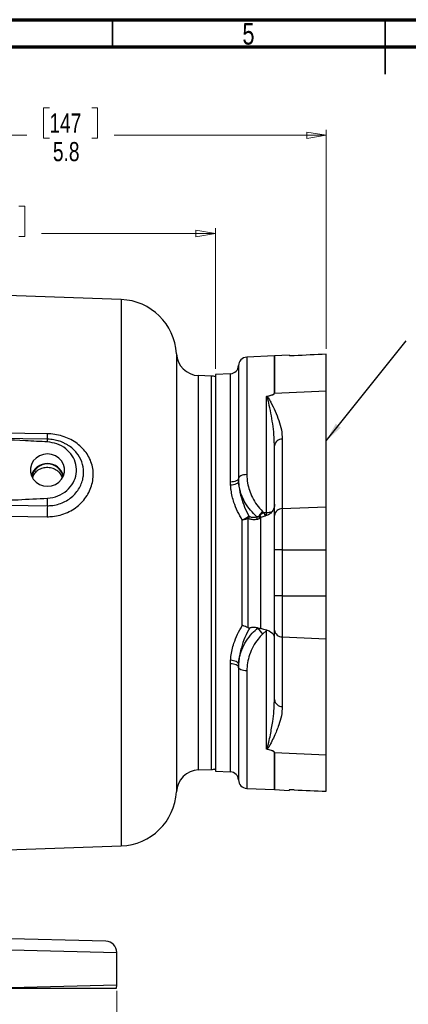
# Model space of a CAD drawing. Header units: inches. Extents: x 0.6 to 16.3, y 0.2 to 11.5.
# Tile 6 of 12: x 5.8 to 8.6, y 4.4 to 11.5. Entities that reach past the tile are written whole.
import ezdxf

# ---------------------------------------------------------------- set-up
doc = ezdxf.new("R2010")
doc.units = ezdxf.units.IN
doc.header["$MEASUREMENT"] = 0
doc.styles.add('SLDTEXTSTYLE0', font='TXT', dxfattribs={"width": 0.75})
doc.dimstyles.new('SLDDIMSTYLE1', dxfattribs={"dimtxt": 0.137795, "dimasz": 0.14, "dimexe": 0, "dimexo": 0.0625, "dimgap": 0.034449, "dimtad": 0, "dimdec": 1, "dimlfac": 1.5, "dimrnd": 1e-09, "dimzin": 12, "dimdsep": 46, "dimtxsty": 'SLDTEXTSTYLE0', "dimblk1": 'CLOSED', "dimblk2": 'CLOSED', "dimsah": 1, "dimcen": 0.09, "dimadec": 0, "dimazin": 3, "dimtfac": 1, "dimtdec": 1, "dimtofl": 0, "dimtmove": 0, "dimatfit": 3, "dimldrblk": 'CLOSED', "dimfxl": 0, "dimfrac": 2, "dimtolj": 1, "dimtzin": 12, "dimarcsym": 0})
doc.dimstyles.new('SLDDIMSTYLE5', dxfattribs={"dimtxt": 0.137795, "dimasz": 0.14, "dimexe": 0, "dimexo": 0.0625, "dimgap": 0.034449, "dimtad": 0, "dimdec": 1, "dimlfac": 1.5, "dimrnd": 1e-09, "dimzin": 4, "dimdsep": 46, "dimtxsty": 'SLDTEXTSTYLE0', "dimblk1": 'CLOSED', "dimblk2": 'CLOSED', "dimsah": 1, "dimcen": 0.09, "dimadec": 0, "dimazin": 1, "dimtfac": 1, "dimtdec": 1, "dimtofl": 0, "dimtmove": 0, "dimatfit": 3, "dimldrblk": 'CLOSED', "dimfxl": 0, "dimfrac": 2, "dimtolj": 1, "dimtzin": 12, "dimarcsym": 0})
doc.dimstyles.new('SLDDIMSTYLE6', dxfattribs={"dimtxt": 0.18, "dimasz": 0.14, "dimexe": 0, "dimexo": 0.0625, "dimgap": 0, "dimtad": 0, "dimtih": 1, "dimtoh": 1, "dimdec": 0, "dimrnd": 1e-09, "dimzin": 0, "dimdsep": 46, "dimtxsty": 'Standard', "dimsah": 1, "dimcen": 0.09, "dimadec": 0, "dimazin": 0, "dimtfac": 0.14, "dimtdec": 0, "dimtofl": 0, "dimtmove": 0, "dimatfit": 3, "dimfxl": 0, "dimfrac": 2, "dimtolj": 1, "dimtzin": 0, "dimarcsym": 0})

# ---------------------------------------------------------------- blocks, each defined once
blk = doc.blocks.new('_Closed')
at = {"color": 0, "linetype": 'ByBlock', "lineweight": -2}
for p, q in [((-1, 0.166667), (0, 0)), ((-1, 0.166667), (-1, -0.166667)), ((0, 0), (-1, -0.166667)), ((0, 0), (-1, 0))]:
    blk.add_line(p, q, dxfattribs=at)
blk = doc.blocks.new('_D_8')
at = {"color": 7, "linetype": 'Continuous', "lineweight": 0}
for p, q in [((5.5162, 10.152), (5.4743, 10.152)), ((5.4743, 10.152), (5.4743, 9.9333)), ((5.8217, 10.152), (5.8637, 10.152)), ((5.8637, 10.152), (5.8637, 9.9333)), ((4.1943, 9.9536), (5.3534, 9.9536)), ((7.2397, 9.9536), (5.9845, 9.9536)), ((7.2397, 8.9773), (7.2397, 9.9929)), ((5.4743, 9.9333), (5.5162, 9.9333)), ((5.8637, 9.9333), (5.8217, 9.9333))]:
    blk.add_line(p, q, dxfattribs=at)
at = {"color": 7, "linetype": 'Continuous', "lineweight": 18, "xscale": 0.14, "yscale": 0.14, "rotation": 180.0000000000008}
blk.add_blockref('_Closed', (4.1943, 9.9536), dxfattribs=at)
at = {"color": 7, "linetype": 'Continuous', "lineweight": 18, "xscale": 0.14, "yscale": 0.14}
blk.add_blockref('_Closed', (7.2397, 9.9536), dxfattribs=at)
at = {"color": 7, "linetype": 'Continuous', "lineweight": 18, "char_height": 0.1378, "attachment_point": 1, "style": 'SLDTEXTSTYLE0'}
for s, insert in [('116', (5.5162, 10.1109)), ('4.6', (5.5417, 9.9047))]:
    blk.add_mtext(s, dxfattribs=dict(at, insert=insert))
blk = doc.blocks.new('_D_9')
at = {"color": 7, "linetype": 'Continuous', "lineweight": 0}
for p, q in [((6.0415, 10.8607), (5.9995, 10.8607)), ((5.9995, 10.8607), (5.9995, 10.6419)), ((6.3469, 10.8607), (6.3889, 10.8607)), ((6.3889, 10.8607), (6.3889, 10.6419)), ((4.1943, 10.6622), (5.8786, 10.6622)), ((8.0397, 10.6622), (6.5097, 10.6622)), ((8.0397, 9.1221), (8.0397, 10.7016)), ((5.9995, 10.6419), (6.0415, 10.6419)), ((6.3889, 10.6419), (6.3469, 10.6419))]:
    blk.add_line(p, q, dxfattribs=at)
at = {"color": 7, "linetype": 'Continuous', "lineweight": 18, "xscale": 0.14, "yscale": 0.14, "rotation": 180.0000000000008}
blk.add_blockref('_Closed', (4.1943, 10.6622), dxfattribs=at)
at = {"color": 7, "linetype": 'Continuous', "lineweight": 18, "xscale": 0.14, "yscale": 0.14}
blk.add_blockref('_Closed', (8.0397, 10.6622), dxfattribs=at)
at = {"color": 7, "linetype": 'Continuous', "lineweight": 18, "char_height": 0.1378, "attachment_point": 1, "style": 'SLDTEXTSTYLE0'}
for s, insert in [('147', (6.0415, 10.8196)), ('5.8', (6.0669, 10.6134))]:
    blk.add_mtext(s, dxfattribs=dict(at, insert=insert))
blk = doc.blocks.new('_D_10')
at = {"color": 7, "linetype": 'Continuous', "lineweight": 0}
for p, q in [((1.861, 4.4918), (1.861, 4.0737)), ((6.5277, 4.4918), (6.5277, 4.0737)), ((5.5162, 4.3116), (5.4743, 4.3116)), ((5.4743, 4.3116), (5.4743, 4.0928)), ((5.8217, 4.3116), (5.8637, 4.3116)), ((5.8637, 4.3116), (5.8637, 4.0928)), ((1.861, 4.1131), (5.3534, 4.1131)), ((5.4743, 4.0928), (5.5162, 4.0928)), ((5.8637, 4.0928), (5.8217, 4.0928)), ((6.5277, 4.1131), (5.9845, 4.1131))]:
    blk.add_line(p, q, dxfattribs=at)
at = {"color": 7, "linetype": 'Continuous', "lineweight": 18, "xscale": 0.14, "yscale": 0.14, "rotation": 180.0000000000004}
blk.add_blockref('_Closed', (1.861, 4.1131, -0.0033), dxfattribs=at)
at = {"color": 7, "linetype": 'Continuous', "lineweight": 18, "xscale": 0.14, "yscale": 0.14}
blk.add_blockref('_Closed', (6.5277, 4.1131, -0.0033), dxfattribs=at)
at = {"color": 7, "linetype": 'Continuous', "lineweight": 18, "char_height": 0.1378, "attachment_point": 1, "style": 'SLDTEXTSTYLE0'}
for s, insert in [('178', (5.5162, 4.2704)), ('7.0', (5.5417, 4.0643))]:
    blk.add_mtext(s, dxfattribs=dict(at, insert=insert))

msp = doc.modelspace()

# ---------------------------------------------------------------- linework, layer by layer
at = {"color": 7, "linetype": 'Continuous', "lineweight": 70}
for p, q in [((0.5906, 11.4961), (16.3386, 11.4961)), ((0.7874, 11.2992), (16.1417, 11.2992))]:
    msp.add_line(p, q, dxfattribs=at)
at = {"color": 7, "linetype": 'Continuous', "lineweight": 35}
for p, q in [((6.4961, 11.2992), (6.4961, 11.4961)), ((8.4646, 11.4961), (8.4646, 11.1024)), ((8.4646, 11.2992), (8.4646, 11.4961))]:
    msp.add_line(p, q, dxfattribs=at)
at = {"color": 7, "linetype": 'Continuous', "lineweight": 25}
for p, q in [((6.5601, 9.4772), (4.1943, 9.5599)), ((7.6661, 9.0703), (7.4669, 9.0616)), ((7.773, 9.0759), (7.6666, 9.0703)), ((7.773, 9.0733), (7.773, 9.0759)), ((8.0397, 8.8192), (8.0397, 9.0827)), ((7.2105, 8.9259), (7.119, 8.9291)), ((7.349, 8.9427), (7.2397, 8.9379)), ((7.2397, 8.9379), (7.2397, 6.0752)), ((7.6666, 8.803), (8.0397, 8.8192)), ((8.0397, 7.9827), (8.0397, 8.8192)), ((7.609, 7.942), (7.609, 8.7788)), ((6.1081, 8.4567), (6.1041, 8.4581)), ((7.7232, 8.4709), (7.7232, 7.969)), ((7.6663, 8.4213), (7.6658, 8.4328)), ((7.6663, 7.9193), (7.6663, 8.4213)), ((7.4064, 8.1871), (7.407, 8.166)), ((7.3497, 8.1378), (7.349, 8.1607)), ((7.7232, 7.969), (8.0397, 7.9827)), ((7.7232, 7.969), (7.7232, 7.6732)), ((8.0397, 7.6732), (8.0397, 7.9827)), ((7.4339, 7.126), (7.4339, 7.8871)), ((7.4737, 7.8963), (7.4737, 7.1107)), ((7.5529, 7.9144), (7.559, 7.9194)), ((7.559, 7.9194), (7.5592, 7.9197)), ((7.5687, 7.908), (7.5603, 7.8996)), ((7.569, 7.9084), (7.5687, 7.908)), ((7.5687, 7.1047), (7.5687, 7.908)), ((7.581, 7.9489), (7.5908, 7.9399)), ((7.6055, 7.942), (7.609, 7.942)), ((7.6663, 7.6732), (7.6663, 7.9193)), ((7.6663, 7.3398), (7.6663, 7.6732)), ((7.7232, 7.6732), (7.6663, 7.6732)), ((7.7232, 7.6732), (7.7232, 7.3398)), ((7.7232, 7.6732), (8.0397, 7.6732)), ((8.0397, 7.3398), (8.0397, 7.6732)), ((7.6663, 7.0937), (7.6663, 7.3398)), ((7.7232, 7.3398), (7.6663, 7.3398)), ((7.7232, 7.3398), (7.7232, 7.044)), ((7.7232, 7.3398), (8.0397, 7.3398)), ((8.0397, 7.0303), (8.0397, 7.3398)), ((7.5472, 7.1103), (7.5493, 7.1098)), ((7.5472, 7.1103), (7.5472, 7.1079)), ((7.5472, 7.1079), (7.5493, 7.1098)), ((7.5493, 7.1098), (7.5687, 7.1047)), ((7.609, 7.0901), (7.581, 7.0641)), ((7.609, 6.2342), (7.609, 7.0901)), ((7.6663, 6.5918), (7.6663, 7.0937)), ((7.7232, 7.044), (8.0397, 7.0303)), ((7.7232, 7.044), (7.7232, 6.5421)), ((8.0397, 6.1939), (8.0397, 7.0303)), ((7.349, 6.8523), (7.3497, 6.8753)), ((7.407, 6.8471), (7.4064, 6.826)), ((7.6659, 6.5825), (7.6663, 6.5918)), ((7.6666, 6.2101), (8.0397, 6.1939)), ((8.0397, 5.9303), (8.0397, 6.1939)), ((7.119, 6.084), (7.2105, 6.0872)), ((7.2397, 6.0752), (7.349, 6.0704)), ((7.4669, 5.9515), (7.6661, 5.9428)), ((7.6666, 5.9427), (7.773, 5.9372)), ((7.773, 5.9397), (7.773, 5.9372)), ((5.6019, 5.5023), (6.5601, 5.5358)), ((6.4498, 4.8486), (5.2292, 4.8805)), ((5.4951, 4.794), (6.5277, 4.7686)), ((6.5277, 4.5311), (6.5277, 4.7686)), ((6.5277, 4.5311), (5.5391, 4.5068))]:
    msp.add_line(p, q, dxfattribs=at)
at = {"color": 8, "linetype": 'Continuous', "lineweight": 25}
for p, q in [((6.5601, 9.4772), (6.5601, 7.5065)), ((6.9584, 9.0866), (6.9584, 5.9264)), ((7.4669, 9.0616), (7.4669, 8.2149)), ((7.6661, 8.8029), (7.6661, 9.0703)), ((7.6666, 9.0703), (7.6666, 8.803)), ((7.4064, 9.0005), (7.4064, 8.1871)), ((7.119, 7.5065), (7.119, 8.9291)), ((7.2105, 8.9259), (7.2105, 7.5065)), ((7.349, 8.1607), (7.349, 8.9427)), ((6.5601, 7.5065), (6.5601, 5.5358)), ((7.119, 6.084), (7.119, 7.5065)), ((7.2105, 7.5065), (7.2105, 6.0872)), ((7.349, 6.0704), (7.349, 6.8523)), ((7.4064, 6.826), (7.4064, 6.0125)), ((7.4669, 6.7982), (7.4669, 5.9515)), ((7.6661, 5.9428), (7.6661, 6.2101)), ((7.6666, 6.2101), (7.6666, 5.9427))]:
    msp.add_line(p, q, dxfattribs=at)
at = {"color": 7, "linetype": 'Continuous', "lineweight": 25, "flags": 128}
for points in [[(6.0249, 8.5093), (5.865, 8.5114), (5.2254, 8.5196), (4.1943, 8.5329)], [(6.027, 8.47), (5.6689, 8.4746), (4.9088, 8.4842)], [(6.0277, 8.1309), (6.0575, 8.1343), (6.0855, 8.1442), (6.1102, 8.1602), (6.1301, 8.1811), (6.1441, 8.2059), (6.1513, 8.2331), (6.1513, 8.2612), (6.1441, 8.2884), (6.1301, 8.3132), (6.1102, 8.3341), (6.0855, 8.3501), (6.0575, 8.36), (6.0277, 8.3634), (5.9979, 8.36), (5.9698, 8.3501), (5.9451, 8.3341), (5.9252, 8.3132), (5.9113, 8.2884), (5.9041, 8.2612), (5.9041, 8.2331), (5.9113, 8.2059), (5.9252, 8.1811), (5.9451, 8.1602), (5.9698, 8.1442), (5.9979, 8.1343), (6.0277, 8.1309)], [(7.4064, 8.1871), (7.405, 8.182), (7.4015, 8.1772), (7.3961, 8.1727), (7.389, 8.1688), (7.3805, 8.1655), (7.3707, 8.163), (7.3601, 8.1614), (7.349, 8.1607)], [(7.4669, 8.2149), (7.4552, 8.2142), (7.444, 8.2124), (7.4337, 8.2098), (7.4247, 8.2064), (7.4172, 8.2022), (7.4115, 8.1975), (7.4079, 8.1924), (7.4064, 8.1871)], [(7.407, 8.166), (7.4056, 8.161), (7.4021, 8.1562), (7.3968, 8.1516), (7.3897, 8.1474), (7.3811, 8.1439), (7.3714, 8.141), (7.3608, 8.1389), (7.3497, 8.1378)], [(5.4434, 7.9977), (5.6033, 7.9957), (6.0269, 7.9904)], [(5.4414, 7.9183), (5.6013, 7.9163), (6.0249, 7.911)], [(7.6663, 7.0437), (7.6647, 7.0522), (7.6599, 7.0606), (7.652, 7.0688), (7.641, 7.0768), (7.627, 7.0844), (7.6102, 7.0917), (7.5907, 7.0985), (7.5687, 7.1047)], [(7.349, 6.8523), (7.3601, 6.8516), (7.3707, 6.85), (7.3805, 6.8475), (7.389, 6.8443), (7.3961, 6.8403), (7.4015, 6.8359), (7.405, 6.831), (7.4064, 6.826)], [(7.407, 6.8471), (7.4056, 6.852), (7.4021, 6.8569), (7.3968, 6.8615), (7.3897, 6.8656), (7.3811, 6.8692), (7.3714, 6.872), (7.3608, 6.8741), (7.3497, 6.8753)], [(7.4669, 6.7982), (7.4552, 6.7989), (7.444, 6.8006), (7.4337, 6.8032), (7.4247, 6.8067), (7.4172, 6.8108), (7.4115, 6.8155), (7.4079, 6.8206), (7.4064, 6.826)]]:
    msp.add_lwpolyline(points, dxfattribs=at)
at = {"color": 7, "linetype": 'Continuous', "lineweight": 25}
for centre, radius, start, end in [((6.5457, 9.0642), 0.4133, 3.11173, 88), ((7.1248, 9.0956), 0.1667, 183.11173, 268), ((7.4697, 8.9983), 0.0633, 92.5, 178.00129), ((7.6635, 9.1302), 0.06, 272.5, 273), ((7.3464, 9.0026), 0.06, 272.5, 358.00129), ((7.2077, 8.8459), 0.08, 66.42182, 88), ((7.6455, 8.7391), 0.052, 130.6368, 132.22377), ((7.6635, 8.8752), 0.0723, 272.07299, 272.48781), ((7.7211, 8.416), 0.055, 87.7744, 174.50804), ((6.0277, 8.1743), 0.1207, 15.26105, 164.73895), ((6.0277, 8.1755), 0.1157, 11.74756, 168.25244), ((4.5005, 8.0643), 1.5281, 357.22769, 359.2382), ((7.8344, 7.9058), 1.8095, 177.31986, 179.83581), ((7.7211, 7.9141), 0.055, 87.7744, 174.50804), ((7.4261, 7.8889), 0.0482, 8.91659, 22.66973), ((7.4417, 7.9098), 0.0413, 341.00927, 4.79439), ((7.4959, 7.893), 0.0474, 358.58171, 22.45238), ((7.7678, 7.7684), 0.2597, 135.97893, 145.81765), ((7.51, 7.8839), 0.0526, 17.42141, 35.42317), ((7.5171, 7.8741), 0.0617, 33.30521, 47.27407), ((7.5174, 7.8734), 0.0623, 34.12037, 47.92876), ((7.4661, 8.309), 0.4137, 284.41734, 288.67411), ((7.4952, 8.2204), 0.3203, 288.81634, 289.8722), ((7.5301, 8.1284), 0.222, 289.46143, 297.61467), ((7.7489, 7.2286), 0.235, 210.9008, 224.41864), ((7.7211, 7.099), 0.055, 185.49196, 272.2256), ((7.7211, 6.597), 0.055, 185.49196, 272.2256), ((7.6455, 6.274), 0.052, 227.77623, 229.3632), ((7.6635, 6.1379), 0.0723, 87.51219, 87.92701), ((7.1248, 5.9174), 0.1667, 92, 176.88827), ((7.2077, 6.1671), 0.08, 272, 293.57818), ((7.3464, 6.0104), 0.06, 1.99871, 87.5), ((7.4697, 6.0147), 0.0633, 181.99871, 267.5), ((6.5457, 5.9489), 0.4133, 272, 356.88827), ((7.6635, 5.8828), 0.06, 87, 87.5), ((6.4477, 4.7686), 0.08, 0, 88.5), ((6.4477, 4.5311), 0.08, 342.29255, 0)]:
    msp.add_arc(centre, radius, start, end, dxfattribs=at)
at = {"color": 8, "linetype": 'Continuous', "lineweight": 25}
for centre, radius, start, end in [((6.2325, 8.4988), 0.2079, 177.09958, 188.06828), ((5.9526, 8.4546), 0.076, 356.71953, 11.69608), ((7.3272, 7.9387), 0.2818, 356.34147, 0.68239)]:
    msp.add_arc(centre, radius, start, end, dxfattribs=at)
at = {"color": 7, "linetype": 'Continuous', "lineweight": 25}
for centre, major_axis, ratio, start_param, end_param in [((22.2737, 7.5065), (26.6241, 0), 0.070055, 2.134864, 2.145127), ((-9.2348, 8.0686), (16.9014, 0.7345), 0.016179, 6.201813, 6.282482), ((-9.2348, 6.9444), (16.9014, -0.7345), 0.016179, 0.000703, 0.081373), ((22.2737, 7.5065), (26.6241, 0), 0.070055, 4.138059, 4.148321)]:
    msp.add_ellipse(centre, major_axis=major_axis, ratio=ratio, start_param=start_param, end_param=end_param, dxfattribs=at)
for points, knots in [([(7.8095, 9.0724), (7.8051, 9.0723), (7.7963, 9.0719), (7.7849, 9.072), (7.7768, 9.0723), (7.7734, 9.0728), (7.7731, 9.0732), (7.773, 9.0733)], [0, 0, 0, 0, 0.226338, 0.45277, 0.679124, 0.905919, 1, 1, 1, 1]), ([(7.609, 8.7788), (7.6107, 8.7792), (7.6192, 8.7812), (7.6322, 8.7846), (7.6478, 8.7897), (7.6582, 8.7941), (7.664, 8.7984), (7.6659, 8.801), (7.666, 8.8025), (7.6661, 8.8029)], [0, 0, 0, 0, 0.075377, 0.374661, 0.582006, 0.802493, 0.890973, 0.964202, 1, 1, 1, 1]), ([(7.6106, 8.7775), (7.6101, 8.7779), (7.6096, 8.7783), (7.609, 8.7787), (7.609, 8.7788)], [0, 0, 0, 0, 0.87065, 1, 1, 1, 1]), ([(7.609, 8.7788), (7.6091, 8.7788), (7.61, 8.7787), (7.6109, 8.7786), (7.6116, 8.7785)], [0, 0, 0, 0, 0.129425, 1, 1, 1, 1]), ([(7.6116, 8.7785), (7.6126, 8.778), (7.6172, 8.7755), (7.6263, 8.7611), (7.6583, 8.7054), (7.6915, 8.628), (7.7186, 8.5389), (7.7217, 8.4936), (7.7232, 8.4709)], [0, 0, 0, 0, 0.007331, 0.034622, 0.142667, 0.574493, 0.78737, 1, 1, 1, 1]), ([(6.0285, 8.4503), (5.9753, 8.4532), (5.709, 8.4678), (5.2578, 8.4792), (4.8598, 8.4845), (4.6752, 8.487)], [0, 0, 0, 0, 0.118179, 0.590932, 1, 1, 1, 1]), ([(6.0249, 7.911), (6.038, 7.9113), (6.0698, 7.9119), (6.1195, 7.9215), (6.1721, 7.94), (6.2205, 7.967), (6.2633, 8.0008), (6.2992, 8.0408), (6.3275, 8.0852), (6.3471, 8.1332), (6.3579, 8.1831), (6.3591, 8.2337), (6.351, 8.2836), (6.3334, 8.3311), (6.3072, 8.375), (6.273, 8.4139), (6.2321, 8.4472), (6.1855, 8.4739), (6.1345, 8.4936), (6.0805, 8.5063), (6.0434, 8.5083), (6.0249, 8.5093)], [0, 0, 0, 0, 0.038378, 0.09291, 0.147439, 0.201566, 0.255685, 0.308751, 0.361806, 0.414177, 0.466541, 0.51909, 0.571642, 0.624715, 0.677797, 0.731116, 0.784444, 0.838115, 0.891791, 0.945895, 1, 1, 1, 1]), ([(6.1562, 8.4371), (6.1487, 8.4411), (6.1289, 8.4515), (6.0939, 8.4621), (6.0579, 8.4692), (6.0355, 8.4693), (6.027, 8.4693)], [0, 0, 0, 0, 0.188733, 0.500736, 0.812296, 1, 1, 1, 1]), ([(6.0285, 8.044), (6.0539, 8.0479), (6.1047, 8.0558), (6.1698, 8.0965), (6.2165, 8.1529), (6.2391, 8.2199), (6.2364, 8.2886), (6.2096, 8.3522), (6.1616, 8.4042), (6.0989, 8.4401), (6.0514, 8.447), (6.0285, 8.4503)], [0, 0, 0, 0, 0.11604, 0.231742, 0.345909, 0.4574, 0.56622, 0.674467, 0.78353, 0.895363, 1, 1, 1, 1]), ([(6.1352, 8.1928), (6.1313, 8.202), (6.1225, 8.2225), (6.0956, 8.2465), (6.0606, 8.2628), (6.0216, 8.2674), (5.9833, 8.2601), (5.9504, 8.2415), (5.9274, 8.2173), (5.9215, 8.1983), (5.9191, 8.1908)], [0, 0, 0, 0, 0.1105389, 0.2442073, 0.3778395, 0.5113227, 0.6448082, 0.7786017, 0.9126908, 1, 1, 1, 1]), ([(7.4669, 8.2149), (7.468, 8.1945), (7.47, 8.1565), (7.4845, 8.1007), (7.5063, 8.0478), (7.5369, 7.9951), (7.5662, 7.9645), (7.581, 7.9489)], [0, 0, 0, 0, 0.2144254, 0.4000423, 0.5893135, 0.7914204, 1, 1, 1, 1]), ([(7.4339, 7.8871), (7.4221, 7.9075), (7.3982, 7.9487), (7.3701, 8.0208), (7.3543, 8.0846), (7.3508, 8.1257), (7.3497, 8.1378)], [0, 0, 0, 0, 0.257207, 0.518641, 0.858349, 1, 1, 1, 1]), ([(7.5398, 7.9111), (7.5237, 7.926), (7.4911, 7.9561), (7.4551, 8.0089), (7.4283, 8.0643), (7.4123, 8.1169), (7.4086, 8.151), (7.407, 8.166)], [0, 0, 0, 0, 0.2106423, 0.4281951, 0.6308023, 0.8382413, 1, 1, 1, 1]), ([(7.407, 8.166), (7.4079, 8.1543), (7.4109, 8.1144), (7.4245, 8.0513), (7.4494, 7.9781), (7.4717, 7.9349), (7.4829, 7.9132)], [0, 0, 0, 0, 0.136484, 0.464859, 0.730347, 1, 1, 1, 1]), ([(5.4443, 8.0208), (5.4977, 8.0222), (5.6925, 8.0275), (5.8871, 8.0371), (6.0285, 8.044)], [0, 0, 0, 0, 0.273641, 1, 1, 1, 1]), ([(7.6663, 8.0014), (7.6663, 8.0013), (7.6663, 7.9851), (7.6608, 7.9558), (7.6412, 7.9388), (7.633, 7.9317)], [0, 0, 0, 0, 0.003847, 0.585013, 1, 1, 1, 1]), ([(7.4339, 7.8871), (7.434, 7.8871), (7.435, 7.8876), (7.4423, 7.8907), (7.4558, 7.8975), (7.4656, 7.9041), (7.4706, 7.9074)], [0, 0, 0, 0, 0.007138, 0.074338, 0.535508, 1, 1, 1, 1]), ([(7.4737, 7.8963), (7.4683, 7.8945), (7.4577, 7.8909), (7.443, 7.8883), (7.4351, 7.8872), (7.434, 7.8871), (7.4339, 7.8871)], [0, 0, 0, 0, 0.464533, 0.925677, 0.992986, 1, 1, 1, 1]), ([(7.4706, 7.9074), (7.471, 7.9077), (7.4733, 7.9094), (7.4776, 7.9118), (7.4811, 7.9127), (7.4829, 7.9132)], [0, 0, 0, 0, 0.103319, 0.520934, 1, 1, 1, 1]), ([(7.4808, 7.8963), (7.4797, 7.8967), (7.4776, 7.8974), (7.4751, 7.897), (7.4739, 7.8964), (7.4737, 7.8963)], [0, 0, 0, 0, 0.5138808, 0.9080819, 1, 1, 1, 1]), ([(7.5434, 7.8919), (7.5392, 7.8911), (7.5265, 7.8889), (7.5051, 7.8887), (7.489, 7.8937), (7.4808, 7.8963)], [0, 0, 0, 0, 0.1923, 0.590379, 1, 1, 1, 1]), ([(7.4829, 7.9132), (7.4901, 7.911), (7.5048, 7.9066), (7.5243, 7.9076), (7.536, 7.9103), (7.5398, 7.9111)], [0, 0, 0, 0, 0.395857, 0.80612, 1, 1, 1, 1]), ([(7.5398, 7.9111), (7.5432, 7.9113), (7.5477, 7.9116), (7.5519, 7.9138), (7.5529, 7.9144)], [0, 0, 0, 0, 0.758023, 1, 1, 1, 1]), ([(7.5603, 7.8996), (7.5589, 7.8986), (7.5535, 7.8947), (7.5477, 7.8931), (7.5434, 7.8919)], [0, 0, 0, 0, 0.2514429, 1, 1, 1, 1]), ([(7.5592, 7.9197), (7.5604, 7.9212), (7.5648, 7.9268), (7.5739, 7.9352), (7.5846, 7.9392), (7.59, 7.9398), (7.5908, 7.9399)], [0, 0, 0, 0, 0.1564393, 0.5837998, 0.9389586, 1, 1, 1, 1]), ([(7.5908, 7.9399), (7.591, 7.94), (7.5958, 7.9413), (7.6008, 7.9417), (7.6055, 7.942)], [0, 0, 0, 0, 0.047435, 1, 1, 1, 1]), ([(7.3497, 6.8753), (7.3505, 6.8847), (7.3538, 6.9256), (7.3689, 6.989), (7.3979, 7.0637), (7.4218, 7.1051), (7.4339, 7.126)], [0, 0, 0, 0, 0.110697, 0.478824, 0.737266, 1, 1, 1, 1]), ([(7.4888, 7.11), (7.4764, 7.087), (7.4514, 7.0405), (7.4241, 6.9612), (7.4105, 6.8959), (7.4076, 6.8562), (7.407, 6.8471)], [0, 0, 0, 0, 0.275706, 0.556617, 0.897765, 1, 1, 1, 1]), ([(7.407, 6.8471), (7.409, 6.8644), (7.4129, 6.8994), (7.4309, 6.9555), (7.4605, 7.014), (7.5002, 7.0673), (7.5332, 7.0958), (7.5472, 7.1079)], [0, 0, 0, 0, 0.181908, 0.367563, 0.593566, 0.827197, 1, 1, 1, 1]), ([(7.4737, 7.1107), (7.4683, 7.1133), (7.4576, 7.1186), (7.4429, 7.1235), (7.4351, 7.1256), (7.434, 7.1259), (7.4339, 7.126)], [0, 0, 0, 0, 0.463732, 0.927074, 0.992322, 1, 1, 1, 1]), ([(7.4737, 7.1107), (7.476, 7.1098), (7.4812, 7.1079), (7.4861, 7.1092), (7.4888, 7.11)], [0, 0, 0, 0, 0.444386, 1, 1, 1, 1]), ([(7.4888, 7.11), (7.4916, 7.1108), (7.5021, 7.1139), (7.5216, 7.1155), (7.5386, 7.112), (7.5472, 7.1103)], [0, 0, 0, 0, 0.150618, 0.568919, 1, 1, 1, 1]), ([(7.581, 7.0641), (7.5696, 7.0525), (7.543, 7.0254), (7.5109, 6.9749), (7.4858, 6.917), (7.47, 6.8572), (7.4679, 6.818), (7.4669, 6.7982)], [0, 0, 0, 0, 0.1576474, 0.3689673, 0.5868242, 0.7909417, 1, 1, 1, 1]), ([(7.7232, 6.5421), (7.7217, 6.5197), (7.7186, 6.4748), (7.6971, 6.4027), (7.6705, 6.3378), (7.6457, 6.2869), (7.631, 6.2596), (7.6227, 6.2457), (7.6176, 6.2391), (7.6144, 6.2358), (7.6123, 6.2349), (7.6116, 6.2346)], [0, 0, 0, 0, 0.210798, 0.4218365, 0.6916706, 0.8455016, 0.925053, 0.9649871, 0.9850509, 0.9952954, 1, 1, 1, 1]), ([(7.609, 6.2342), (7.609, 6.2343), (7.6096, 6.2347), (7.6101, 6.2351), (7.6106, 6.2355)], [0, 0, 0, 0, 0.12935, 1, 1, 1, 1]), ([(7.6116, 6.2346), (7.6109, 6.2345), (7.61, 6.2344), (7.6091, 6.2343), (7.609, 6.2342)], [0, 0, 0, 0, 0.870575, 1, 1, 1, 1]), ([(7.6661, 6.2101), (7.6659, 6.211), (7.6655, 6.2131), (7.6613, 6.217), (7.6462, 6.2248), (7.6269, 6.23), (7.6115, 6.2336), (7.609, 6.2342)], [0, 0, 0, 0, 0.066832, 0.155045, 0.31809, 0.887095, 1, 1, 1, 1]), ([(7.8095, 5.9406), (7.8051, 5.9408), (7.7963, 5.9411), (7.7849, 5.9411), (7.7768, 5.9407), (7.7734, 5.9402), (7.7731, 5.9399), (7.773, 5.9397)], [0, 0, 0, 0, 0.226338, 0.45277, 0.679124, 0.905919, 1, 1, 1, 1]), ([(6.5239, 4.5068), (6.5221, 4.5068), (6.5185, 4.5068), (6.4904, 4.5068), (6.4478, 4.5068), (6.3891, 4.5068), (6.3148, 4.5068), (6.2265, 4.5068), (6.1252, 4.5068), (6.0119, 4.5068), (5.8885, 4.5068), (5.7664, 4.5068), (5.6495, 4.5068), (5.5759, 4.5068), (5.5391, 4.5068)], [0, 0, 0, 0, 0.092005, 0.178274, 0.264818, 0.351087, 0.437327, 0.523844, 0.610082, 0.695958, 0.78211, 0.867984, 0.933992, 1, 1, 1, 1])]:
    msp.add_open_spline(points, degree=3, knots=knots, dxfattribs=at)
at = {"color": 8, "linetype": 'Continuous', "lineweight": 25}
for points, knots in [([(7.6658, 8.4328), (7.6651, 8.4562), (7.6635, 8.5069), (7.6501, 8.6093), (7.6344, 8.6975), (7.6176, 8.7586), (7.6136, 8.7738), (7.6111, 8.777), (7.6106, 8.7775)], [0, 0, 0, 0, 0.185091, 0.401653, 0.852979, 0.966055, 0.99357, 1, 1, 1, 1]), ([(6.0269, 7.9904), (6.0285, 7.9904), (6.0457, 7.9903), (6.0783, 7.9934), (6.1231, 8.0053), (6.1647, 8.0247), (6.2021, 8.0506), (6.2339, 8.0823), (6.2592, 8.1181), (6.277, 8.1571), (6.2867, 8.1953), (6.2907, 8.2458), (6.2798, 8.3077), (6.2406, 8.3749), (6.1953, 8.4172), (6.1635, 8.4333), (6.1561, 8.437)], [0, 0, 0, 0, 0.007391, 0.076007, 0.144622, 0.212757, 0.280891, 0.348581, 0.416262, 0.481655, 0.547039, 0.600521, 0.720898, 0.839879, 0.962735, 1, 1, 1, 1]), ([(7.6055, 7.942), (7.6055, 7.938), (7.6054, 7.93), (7.6051, 7.9218), (7.6047, 7.9177), (7.6045, 7.9184), (7.6044, 7.9185)], [0, 0, 0, 0, 0.300956, 0.601911, 0.902867, 1, 1, 1, 1]), ([(7.609, 7.942), (7.6124, 7.9421), (7.6226, 7.9424), (7.6365, 7.9438), (7.6442, 7.9459), (7.6471, 7.9466)], [0, 0, 0, 0, 0.2447125, 0.7159504, 1, 1, 1, 1]), ([(7.6106, 6.2355), (7.6109, 6.2359), (7.6121, 6.2371), (7.6135, 6.2405), (7.6162, 6.2478), (7.6202, 6.2628), (7.6276, 6.2929), (7.6399, 6.3499), (7.6531, 6.4251), (7.6636, 6.5074), (7.6652, 6.5585), (7.6659, 6.5825)], [0, 0, 0, 0, 0.003955, 0.013783, 0.034117, 0.075464, 0.15848, 0.319071, 0.598595, 0.811291, 1, 1, 1, 1])]:
    msp.add_open_spline(points, degree=3, knots=knots, dxfattribs=at)
at = {"color": 7, "linetype": 'Continuous', "lineweight": 25}
msp.add_open_spline([(7.5908, 7.9399), (7.5918, 7.9366), (7.5938, 7.93), (7.5962, 7.9225), (7.598, 7.9176), (7.5983, 7.9173), (7.5985, 7.9171)], degree=3, dxfattribs=at)

# ---------------------------------------------------------------- texts
at = {"color": 7, "linetype": 'Continuous', "lineweight": 0, "insert": (7.4787, 11.4728), "char_height": 0.1562, "attachment_point": 2, "style": 'SLDTEXTSTYLE0'}
msp.add_mtext('5', dxfattribs=at)

# ---------------------------------------------------------------- dimensions: what is measured, and where the dimension line sits
at = {"color": 7, "linetype": 'Continuous', "lineweight": 18}
for base, p1, picture, middle in [((4.1943, 10.6622), (8.0397, 9.0827), '_D_9', (6.1942, 10.6622)), ((4.1943, 9.9536), (7.2397, 8.9379), '_D_8', (5.669, 9.9536))]:
    dim = msp.add_linear_dim(base=base, p1=p1, p2=(4.1943, 10.7076), angle=0, dimstyle='SLDDIMSTYLE1', dxfattribs=at)
    dim.commit()
    dim.dimension.update_dxf_attribs({"geometry": picture, "text_midpoint": middle, "dimtype": 160})
dim = msp.add_linear_dim(base=(6.5277, 4.1131), p1=(1.861, 4.5311), p2=(6.5277, 4.5311), dimstyle='SLDDIMSTYLE5', dxfattribs=at)
dim.commit()
dim.dimension.update_dxf_attribs({"geometry": '_D_10', "text_midpoint": (5.669, 4.1131), "dimtype": 160})

# ---------------------------------------------------------------- leaders
at = {"color": 7, "linetype": 'Continuous', "lineweight": 0}
msp.add_leader([(8.0397, 8.4583), (8.6164, 9.1795)], dimstyle='SLDDIMSTYLE6', dxfattribs=at)

doc.saveas('drawing.dxf')
